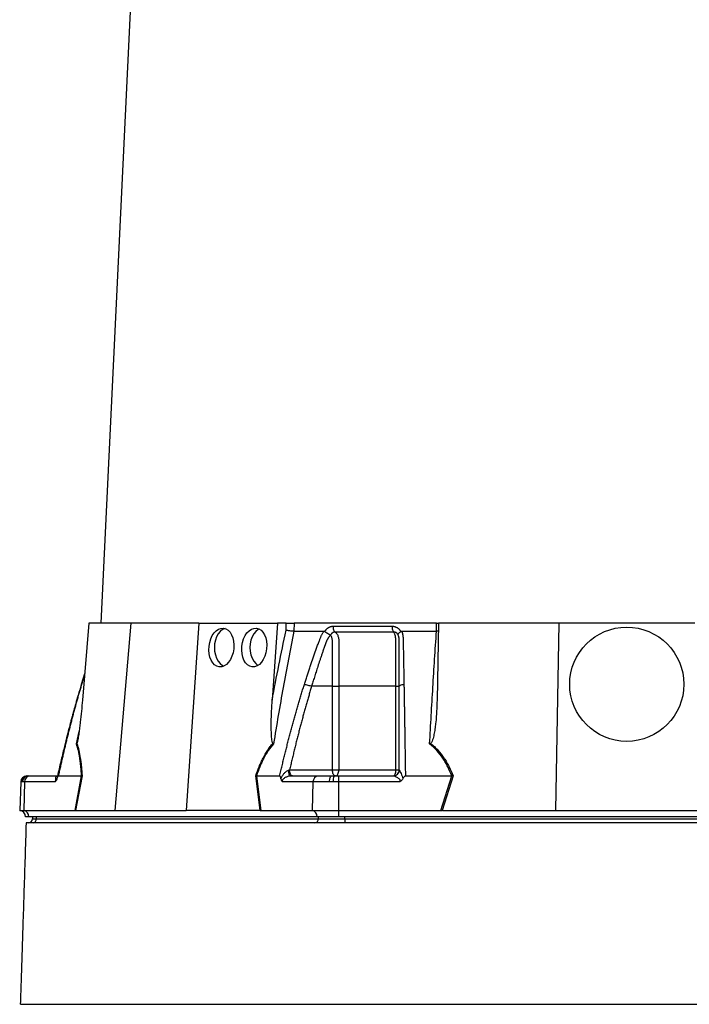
# Model space of a CAD drawing. Header units: millimetres. Extents: x 6 to 914, y 13 to 2073.
# Tile 7 of 12: x 228 to 556, y 560 to 1043. Entities that reach past the tile are written whole.
import ezdxf

# ---------------------------------------------------------------- set-up
doc = ezdxf.new("R2010")
doc.units = ezdxf.units.MM

msp = doc.modelspace()

# ---------------------------------------------------------------- linework, layer by layer
at = {"color": 7, "linetype": 'Continuous', "lineweight": 25}
for p, q in [((302.58, 1479.97), (267.3, 746.59)), ((261.48, 746.59), (258.29, 708.8)), ((281.97, 746.59), (261.48, 746.59)), ((281.97, 746.59), (274.19, 654.59)), ((315.31, 746.59), (281.97, 746.59)), ((315.31, 746.59), (309.14, 654.59)), ((315.31, 746.59), (353.91, 746.59)), ((353.91, 746.59), (351.37, 708.8)), ((358.26, 746.59), (353.91, 746.59)), ((358.17, 743.04), (358.26, 746.59)), ((362.08, 746.59), (361.98, 742.59)), ((432.01, 746.59), (362.08, 746.59)), ((431.97, 742.59), (432.01, 746.59)), ((432.01, 746.59), (432.71, 746.59)), ((432.89, 746.59), (432.23, 708.8)), ((491.97, 746.59), (432.89, 746.59)), ((491.97, 746.59), (490.37, 654.59)), ((558.65, 746.59), (491.97, 746.59)), ((377.22, 742.46), (377.29, 742.59)), ((414.38, 742.59), (414.46, 742.46)), ((432.82, 742.64), (431.97, 742.59)), ((259.38, 721.73), (257.74, 716.45)), ((380.92, 715.59), (370.71, 715.59)), ((380.92, 674.59), (380.92, 715.59)), ((384.09, 715.59), (384.09, 674.59)), ((412.05, 674.59), (412.05, 715.59)), ((231.01, 671.59), (231.27, 671.59)), ((231.27, 671.59), (231.67, 671.59)), ((231.67, 671.59), (232.53, 671.59)), ((232.53, 671.59), (246, 671.59)), ((246.45, 671.59), (257.85, 671.59)), ((254.67, 654.59), (257.85, 671.59)), ((258.1, 671.61), (254.91, 654.59)), ((345.48, 654.59), (343.32, 671.61)), ((343.65, 671.59), (345.81, 654.59)), ((343.66, 671.59), (355.05, 671.59)), ((359.91, 674.59), (380.92, 674.59)), ((360.52, 671.59), (373.99, 671.59)), ((373.99, 671.59), (380.4, 671.59)), ((380.4, 671.59), (381.82, 671.59)), ((380.92, 674.59), (384.09, 674.59)), ((381.82, 671.59), (383.86, 671.59)), ((383.86, 671.59), (410.8, 671.59)), ((384.09, 674.59), (412.05, 674.59)), ((412.05, 674.59), (413.72, 674.59)), ((416.72, 671.59), (439.5, 671.59)), ((434.17, 654.59), (439.52, 671.59)), ((440.1, 671.61), (434.74, 654.59)), ((228.01, 668.7), (227.52, 654.59)), ((228.85, 668.7), (228.34, 668.7)), ((229.94, 668.7), (228.85, 668.7)), ((229.94, 668.7), (229.51, 654.59)), ((244.97, 668.7), (229.94, 668.7)), ((371.39, 668.7), (356.36, 668.7)), ((371.39, 668.7), (370.96, 654.59)), ((379.49, 668.7), (371.39, 668.7)), ((381.29, 668.7), (379.49, 668.7)), ((383.86, 668.7), (381.29, 668.7)), ((413.93, 668.7), (383.86, 668.7)), ((383.86, 668.7), (383.86, 654.59)), ((227.52, 654.59), (229.51, 654.59)), ((229.51, 654.59), (254.67, 654.59)), ((255.02, 654.59), (274.19, 654.59)), ((274.19, 654.59), (309.14, 654.59)), ((345.28, 654.59), (309.14, 654.59)), ((345.81, 654.59), (370.96, 654.59)), ((370.96, 654.59), (383.86, 654.59)), ((383.86, 654.59), (434.17, 654.59)), ((383.86, 654.59), (383.86, 651.59)), ((435.05, 654.59), (490.37, 654.59)), ((490.37, 654.59), (560.26, 654.59)), ((232.02, 651.59), (230.41, 651.59)), ((373.47, 651.59), (232.02, 651.59)), ((233.76, 651.59), (233.76, 650.59)), ((235.77, 650.59), (235.77, 651.59)), ((235.77, 650.59), (374.05, 650.59)), ((383.86, 651.59), (373.47, 651.59)), ((374.05, 650.59), (374.05, 651.59)), ((374.05, 650.59), (387.04, 650.59)), ((666.76, 651.59), (383.86, 651.59)), ((387.04, 650.59), (387.04, 651.59)), ((387.04, 650.59), (663.59, 650.59)), ((387.04, 650.59), (387.04, 648.59))]:
    msp.add_line(p, q, dxfattribs=at)
at = {"color": 8, "linetype": 'Continuous', "lineweight": 25}
for p, q in [((259.34, 721.26), (257.87, 716.55)), ((257.75, 716.44), (257.87, 716.55)), ((255.31, 687.35), (256.67, 693.48)), ((228.34, 668.7), (228.01, 668.7)), ((233.76, 650.59), (235.77, 650.59))]:
    msp.add_line(p, q, dxfattribs=at)
at = {"color": 7, "linetype": 'Continuous', "lineweight": 25, "flags": 128}
for points in [[(328.28, 743.9), (327.08, 743.37), (325.93, 742.49), (324.93, 741.31), (324.11, 739.87), (323.5, 738.23), (323.13, 736.45), (323, 734.59), (323.13, 732.74), (323.5, 730.96), (324.11, 729.31), (324.93, 727.87), (325.93, 726.69), (327.08, 725.81), (327.66, 725.51)], [(344.99, 743.65), (344.44, 743.37), (343.3, 742.49), (342.3, 741.31), (341.48, 739.87), (340.87, 738.23), (340.5, 736.45), (340.37, 734.59), (340.5, 732.74), (340.87, 730.96), (341.48, 729.31), (342.3, 727.87), (343.3, 726.69), (344.39, 725.84)], [(360.52, 671.59), (360.31, 671.65), (360.11, 671.81), (359.93, 672.07), (359.77, 672.43), (359.63, 672.86), (359.53, 673.36), (359.47, 673.9), (359.44, 674.47)], [(379.49, 668.7), (379.51, 669.27), (379.57, 669.81), (379.65, 670.31), (379.77, 670.75), (379.9, 671.11), (380.06, 671.37), (380.22, 671.54), (380.4, 671.59)], [(382.42, 671.59), (382.13, 671.65), (381.85, 671.82), (381.59, 672.1), (381.36, 672.47), (381.18, 672.93), (381.04, 673.44), (380.95, 674.01), (380.92, 674.59)], [(382.42, 671.59), (382.75, 671.65), (383.06, 671.82), (383.35, 672.1), (383.6, 672.47), (383.81, 672.93), (383.96, 673.44), (384.05, 674.01), (384.09, 674.59)], [(410.72, 671.59), (410.98, 671.65), (411.23, 671.82), (411.46, 672.1), (411.66, 672.47), (411.83, 672.93), (411.95, 673.44), (412.03, 674.01), (412.05, 674.59)]]:
    msp.add_lwpolyline(points, dxfattribs=at)
at = {"color": 7, "linetype": 'Continuous', "lineweight": 25}
msp.add_circle((525.31, 716.59), 28, dxfattribs=at)
for centre, radius, start, end in [((231.01, 668.59), 3, 90, 178), ((231.3, 668.63), 2.96, 90.6447, 178.6908), ((231.76, 668.68), 2.91, 91.7006, 179.756), ((232.74, 668.79), 2.8, 94.2201, 182.0086), ((374.19, 668.79), 2.8, 94.2201, 182.0086), ((385.7, 669.38), 4.46, 150.2422, 188.7865), ((410.78, 674.57), 2.98, 270.3276, 358.0291), ((227.41, 651.59), 3, 0, 88), ((229.19, 651.77), 2.84, 356.3893, 83.4229), ((370.64, 651.77), 2.84, 356.3893, 83.4229), ((231.76, 650.59), 2, 270, 0), ((233.9, 650.47), 1.88, 274.4019, 3.8113), ((372.17, 650.47), 1.88, 274.4019, 3.8113)]:
    msp.add_arc(centre, radius, start, end, dxfattribs=at)
for centre in [(326.45, 734.59), (342.57, 734.59)]:
    msp.add_ellipse(centre, major_axis=(1.04, 9.48), ratio=0.640333, dxfattribs=at)
for centre, major_axis, ratio, start_param, end_param in [((254.25, 651.59), (5.92, 0.52), 0.499165, 1.397246, 1.415452), ((346.04, 651.59), (11.1, -0.22), 0.269565, 1.627237, 1.645443), ((433.52, 651.59), (17.02, 0.28), 0.175535, 1.477584, 1.49579)]:
    msp.add_ellipse(centre, major_axis=major_axis, ratio=ratio, start_param=start_param, end_param=end_param, dxfattribs=at)
for points, knots in [([(358.26, 746.59), (358.53, 746.59), (358.83, 746.59), (359.48, 746.59), (359.82, 746.59), (360.34, 746.59), (360.51, 746.59), (360.85, 746.59), (361.02, 746.59), (361.51, 746.59), (361.81, 746.59), (362.08, 746.59)], [0, 0, 0, 0, 0.25, 0.25, 0.5, 0.5, 0.625, 0.625, 0.75, 0.75, 1, 1, 1, 1]), ([(377.29, 742.59), (377.33, 742.66), (377.41, 742.79), (377.53, 742.98), (377.66, 743.17), (377.8, 743.35), (377.94, 743.51), (378.09, 743.67), (378.24, 743.83), (378.4, 743.97), (378.57, 744.11), (378.74, 744.24), (378.92, 744.36), (379.1, 744.47), (379.34, 744.61), (379.65, 744.76), (380.03, 744.89), (380.42, 744.99), (380.82, 745.05), (381.08, 745.06), (381.22, 745.06)], [0, 0, 0, 0, 0.044249, 0.088103, 0.131644, 0.174954, 0.21812, 0.261226, 0.304357, 0.347601, 0.391041, 0.434763, 0.478847, 0.523375, 0.568424, 0.654803, 0.740537, 0.826241, 0.912528, 1, 1, 1, 1]), ([(381.22, 745.06), (381.21, 744.78), (381.23, 744.49), (381.31, 743.9), (381.38, 743.61), (381.57, 743.09), (381.68, 742.86), (381.94, 742.47), (382.08, 742.31), (382.22, 742.2)], [0, 0, 0, 0, 0.25, 0.25, 0.5, 0.5, 0.75, 0.75, 1, 1, 1, 1]), ([(410.2, 745.06), (410.19, 744.78), (410.21, 744.48), (410.27, 743.9), (410.33, 743.61), (410.48, 743.09), (410.57, 742.86), (410.77, 742.47), (410.89, 742.31), (411, 742.2)], [0, 0, 0, 0, 0.25, 0.25, 0.5, 0.5, 0.75, 0.75, 1, 1, 1, 1]), ([(410.2, 745.06), (410.27, 745.06), (410.41, 745.06), (410.63, 745.05), (410.84, 745.02), (411.05, 744.99), (411.26, 744.94), (411.47, 744.89), (411.67, 744.83), (411.87, 744.75), (412.07, 744.67), (412.33, 744.55), (412.64, 744.38), (412.99, 744.15), (413.31, 743.89), (413.61, 743.61), (413.89, 743.3), (414.15, 742.96), (414.3, 742.72), (414.38, 742.59)], [0, 0, 0, 0, 0.043919, 0.087472, 0.13073, 0.173768, 0.216664, 0.259492, 0.30233, 0.345255, 0.388344, 0.431671, 0.51489, 0.596546, 0.677156, 0.757259, 0.837405, 0.91814, 1, 1, 1, 1]), ([(361.99, 742.59), (360.16, 733.44), (358.43, 724.26), (355.11, 705.85), (353.54, 696.61), (352.03, 687.35)], [0, 0, 0, 0, 0.5, 0.5, 1, 1, 1, 1]), ([(361.98, 742.59), (361.7, 742.6), (361.4, 742.62), (360.75, 742.67), (360.41, 742.71), (359.89, 742.77), (359.72, 742.79), (359.38, 742.84), (359.21, 742.86), (358.89, 742.91), (358.74, 742.94), (358.44, 742.99), (358.3, 743.02), (358.17, 743.04)], [0, 0, 0, 0, 0.25, 0.25, 0.5, 0.5, 0.625, 0.625, 0.75, 0.75, 0.875, 0.875, 1, 1, 1, 1]), ([(367.18, 716.55), (367.4, 717.24), (367.83, 718.61), (368.49, 720.66), (369.16, 722.7), (369.83, 724.72), (370.72, 727.34), (371.82, 730.54), (372.94, 733.7), (373.85, 736.21), (374.4, 737.7), (374.8, 738.76), (375.04, 739.36), (375.25, 739.87), (375.49, 740.38), (375.75, 740.9), (376.07, 741.48), (376.42, 742.04), (376.67, 742.41), (376.79, 742.59)], [0, 0, 0, 0, 0.077777, 0.1552, 0.232272, 0.308995, 0.385372, 0.530526, 0.674474, 0.747423, 0.819615, 0.846383, 0.869761, 0.889755, 0.906383, 0.929523, 0.9528, 0.976272, 1, 1, 1, 1]), ([(379.85, 740.57), (379.79, 740.49), (379.66, 740.35), (379.48, 740.14), (379.3, 739.92), (379.13, 739.7), (378.98, 739.48), (378.83, 739.26), (378.68, 739.04), (378.55, 738.83), (378.43, 738.61), (378.31, 738.4), (378.21, 738.19), (378.11, 737.99), (378, 737.74), (377.88, 737.45), (377.75, 737.12), (377.63, 736.78), (377.51, 736.45), (377.43, 736.17), (377.35, 735.93), (377.26, 735.69), (377.15, 735.38), (377.02, 735), (376.72, 734.16), (376.29, 732.92), (375.75, 731.32), (375.23, 729.78), (374.56, 727.79), (373.78, 725.41), (372.89, 722.67), (372.09, 720.13), (371.37, 717.79), (370.92, 716.3), (370.71, 715.59)], [0, 0, 0, 0, 0.010662, 0.021198, 0.031594, 0.041839, 0.051919, 0.061821, 0.071533, 0.08104, 0.09033, 0.099392, 0.108213, 0.116783, 0.125091, 0.138719, 0.152205, 0.165558, 0.178786, 0.1919, 0.198167, 0.207477, 0.219813, 0.235151, 0.25346, 0.319418, 0.382864, 0.443812, 0.502275, 0.618272, 0.726011, 0.825493, 0.916782, 1, 1, 1, 1]), ([(376.79, 742.59), (376.82, 742.59), (376.89, 742.59), (376.98, 742.57), (377.06, 742.55), (377.14, 742.51), (377.19, 742.47), (377.22, 742.46)], [0, 0, 0, 0, 0.212576, 0.416535, 0.614103, 0.807726, 1, 1, 1, 1]), ([(377.22, 742.46), (377.26, 742.43), (377.33, 742.37), (377.46, 742.28), (377.58, 742.19), (377.7, 742.11), (377.83, 742.02), (377.95, 741.94), (378.07, 741.86), (378.19, 741.79), (378.37, 741.67), (378.61, 741.53), (378.9, 741.36), (379.15, 741.21), (379.37, 741.09), (379.56, 740.99), (379.71, 740.9), (379.83, 740.83), (379.91, 740.76), (379.95, 740.71), (379.97, 740.69)], [0, 0, 0, 0, 0.048652, 0.096489, 0.14339, 0.189242, 0.233941, 0.277392, 0.319512, 0.360225, 0.399465, 0.506174, 0.603082, 0.689684, 0.765815, 0.831582, 0.887296, 0.933441, 0.970686, 1, 1, 1, 1]), ([(382.22, 742.2), (382.17, 742.2), (382.08, 742.2), (381.93, 742.19), (381.79, 742.17), (381.65, 742.14), (381.5, 742.1), (381.37, 742.05), (381.23, 742), (381.03, 741.89), (380.78, 741.73), (380.52, 741.49), (380.32, 741.25), (380.17, 741.04), (380.06, 740.85), (380.01, 740.73), (379.99, 740.68)], [0, 0, 0, 0, 0.053313, 0.106595, 0.159871, 0.213166, 0.266505, 0.319913, 0.373415, 0.427036, 0.56447, 0.685213, 0.789238, 0.876442, 0.946711, 1, 1, 1, 1]), ([(380.92, 715.59), (380.92, 719.82), (380.92, 724.05), (380.92, 730.39), (380.92, 733.04), (380.92, 735.94), (380.92, 736.87), (380.92, 737.27), (380.92, 737.53), (380.92, 737.66), (380.92, 738.06), (380.9, 738.32), (380.83, 738.83), (380.77, 739.08), (380.63, 739.56), (380.53, 739.78), (380.36, 740.08), (380.3, 740.18), (380.16, 740.35), (380.08, 740.42), (379.99, 740.49)], [0, 0, 0, 0, 0.5, 0.5, 0.75, 0.8125, 0.84375, 0.859375, 0.859375, 0.875, 0.875, 0.90625, 0.90625, 0.9375, 0.9375, 0.96875, 0.96875, 0.984375, 0.984375, 1, 1, 1, 1]), ([(411, 742.2), (409.84, 742.2), (407.39, 742.2), (403.85, 742.2), (400.15, 742.2), (397.65, 742.2), (395.05, 742.2), (392.57, 742.2), (388.97, 742.2), (385.6, 742.2), (383.3, 742.2), (382.22, 742.2)], [0.7589111, 0.7589111, 0.7589111, 0.7589111, 0.7820302, 0.8131687, 0.8443073, 0.8754458, 0.8754458, 0.9065844, 0.9377229, 0.9688615, 0.9919807, 0.9919807, 0.9919807, 0.9919807]), ([(382.22, 742.2), (382.4, 742.09), (382.56, 741.95), (382.87, 741.64), (383.01, 741.46), (383.28, 741.06), (383.4, 740.84), (383.61, 740.38), (383.7, 740.13), (383.86, 739.62), (383.92, 739.34), (384.02, 738.79), (384.05, 738.51), (384.08, 738.08), (384.08, 737.94), (384.08, 737.65), (384.08, 737.5), (384.08, 737.06), (384.08, 734.45), (384.08, 731.84), (384.08, 724.88), (384.08, 720.23), (384.09, 715.59)], [0, 0, 0, 0, 0.03125, 0.03125, 0.0625, 0.0625, 0.09375, 0.09375, 0.125, 0.125, 0.15625, 0.15625, 0.1875, 0.1875, 0.203125, 0.203125, 0.21875, 0.21875, 0.25, 0.5, 0.5, 1, 1, 1, 1]), ([(413.22, 740.68), (413.2, 740.72), (413.17, 740.8), (413.1, 740.93), (413.01, 741.08), (412.9, 741.25), (412.76, 741.42), (412.59, 741.6), (412.38, 741.78), (412.13, 741.93), (411.86, 742.06), (411.58, 742.15), (411.29, 742.2), (411.1, 742.2), (411, 742.2)], [0, 0, 0, 0, 0.038504, 0.086514, 0.144034, 0.211029, 0.287449, 0.37325, 0.468405, 0.572922, 0.680036, 0.786786, 0.893373, 1, 1, 1, 1]), ([(412.05, 715.59), (412.05, 720.23), (412.05, 724.88), (412.05, 731.84), (412.05, 734.45), (412.05, 737.06), (412.05, 737.5), (412.05, 737.65), (412.05, 737.94), (412.05, 738.08), (412.03, 738.51), (412.01, 738.79), (411.95, 739.34), (411.91, 739.62), (411.82, 740.13), (411.76, 740.38), (411.64, 740.84), (411.57, 741.06), (411.42, 741.46), (411.34, 741.64), (411.17, 741.95), (411.09, 742.09), (411, 742.2)], [0, 0, 0, 0, 0.5, 0.5, 0.75, 0.78125, 0.78125, 0.796875, 0.796875, 0.8125, 0.8125, 0.84375, 0.84375, 0.875, 0.875, 0.90625, 0.90625, 0.9375, 0.9375, 0.96875, 0.96875, 1, 1, 1, 1]), ([(413.22, 740.69), (413.21, 740.7), (413.2, 740.73), (413.19, 740.77), (413.18, 740.81), (413.17, 740.86), (413.16, 740.91), (413.16, 740.96), (413.17, 741.02), (413.18, 741.09), (413.2, 741.16), (413.24, 741.24), (413.28, 741.33), (413.35, 741.43), (413.42, 741.54), (413.52, 741.67), (413.65, 741.81), (413.81, 741.96), (414, 742.12), (414.21, 742.29), (414.37, 742.4), (414.46, 742.46)], [0, 0, 0, 0, 0.017248, 0.037456, 0.060913, 0.087838, 0.118407, 0.152763, 0.191026, 0.233291, 0.279627, 0.330072, 0.384627, 0.443251, 0.505852, 0.572276, 0.648655, 0.730209, 0.816408, 0.906598, 1, 1, 1, 1]), ([(413.72, 715.59), (413.72, 716.81), (413.72, 719.45), (413.72, 723.68), (413.72, 727.17), (413.72, 729.77), (413.72, 731.31), (413.72, 732.91), (413.72, 734.18), (413.72, 735.09), (413.72, 735.63), (413.72, 736.16), (413.72, 736.7), (413.71, 737.23), (413.72, 737.66), (413.71, 737.99), (413.7, 738.22), (413.69, 738.45), (413.67, 738.7), (413.64, 738.95), (413.6, 739.21), (413.56, 739.48), (413.5, 739.75), (413.43, 740.02), (413.36, 740.3), (413.29, 740.48), (413.26, 740.57)], [0, 0, 0, 0, 0.143085, 0.308796, 0.497427, 0.555835, 0.616742, 0.680167, 0.746121, 0.767405, 0.788723, 0.810074, 0.831456, 0.852865, 0.874301, 0.883002, 0.892336, 0.902282, 0.912815, 0.923904, 0.935514, 0.947608, 0.960145, 0.973084, 0.986383, 1, 1, 1, 1]), ([(414.46, 742.46), (414.48, 742.47), (414.53, 742.5), (414.6, 742.53), (414.68, 742.56), (414.76, 742.58), (414.84, 742.59), (414.9, 742.59), (414.93, 742.59)], [0, 0, 0, 0, 0.160202, 0.321039, 0.484027, 0.650625, 0.822199, 1, 1, 1, 1]), ([(414.93, 742.59), (414.97, 742.49), (415.04, 742.28), (415.13, 741.97), (415.22, 741.65), (415.3, 741.33), (415.37, 741.01), (415.43, 740.69), (415.48, 740.36), (415.52, 740.04), (415.56, 739.62), (415.59, 739.03), (415.61, 738.17), (415.63, 737.12), (415.65, 735.91), (415.69, 733.89), (415.74, 731.07), (415.81, 727.47), (415.87, 723.85), (415.94, 720.22), (415.98, 717.78), (416, 716.55)], [0, 0, 0, 0, 0.013423, 0.026738, 0.039956, 0.053088, 0.066144, 0.079134, 0.09207, 0.104963, 0.117824, 0.141662, 0.172831, 0.217057, 0.263491, 0.312127, 0.449156, 0.58733, 0.723761, 0.861313, 1, 1, 1, 1]), ([(428.6, 687.35), (429.11, 696.61), (429.64, 705.85), (430.76, 724.26), (431.35, 733.44), (431.96, 742.59)], [0, 0, 0, 0, 0.5, 0.5, 1, 1, 1, 1]), ([(257.74, 716.45), (257.22, 714.72), (256.28, 711.58), (255.07, 707.36), (254.17, 704.12), (253.53, 701.81), (253.02, 699.93), (252.42, 697.68), (251.56, 694.4), (250.4, 689.9), (249.01, 684.25), (247.44, 677.71), (246.39, 673.03), (245.85, 670.63)], [0, 0, 0, 0, 0.114972, 0.208016, 0.279155, 0.328403, 0.359855, 0.402611, 0.476354, 0.574573, 0.69727, 0.844439, 1, 1, 1, 1]), ([(257.87, 716.55), (257.67, 715.88), (257.28, 714.54), (256.69, 712.52), (256.11, 710.48), (255.53, 708.43), (254.96, 706.37), (254.39, 704.29), (253.82, 702.2), (253.27, 700.1), (252.71, 697.99), (252.17, 695.86), (251.62, 693.72), (251.09, 691.56), (250.55, 689.4), (250.02, 687.22), (249.5, 685.02), (248.98, 682.82), (248.47, 680.6), (247.96, 678.36), (247.45, 676.12), (246.95, 673.86), (246.62, 672.35), (246.45, 671.59)], [0, 0, 0, 0, 0.045336, 0.090894, 0.136674, 0.182678, 0.228907, 0.275362, 0.322044, 0.368954, 0.416093, 0.463462, 0.511063, 0.558896, 0.606962, 0.655262, 0.703798, 0.752569, 0.801578, 0.850824, 0.900309, 0.950034, 1, 1, 1, 1]), ([(355.05, 671.59), (355.24, 672.43), (355.63, 674.1), (356.22, 676.59), (356.82, 679.07), (357.42, 681.53), (358.03, 683.98), (358.64, 686.41), (359.26, 688.82), (359.89, 691.22), (360.52, 693.6), (361.16, 695.97), (361.8, 698.32), (362.45, 700.66), (363.11, 702.97), (363.77, 705.28), (364.44, 707.56), (365.11, 709.83), (365.8, 712.09), (366.48, 714.33), (366.95, 715.81), (367.18, 716.55)], [0, 0, 0, 0, 0.055211, 0.110128, 0.164753, 0.219086, 0.273129, 0.326884, 0.38035, 0.43353, 0.486425, 0.539036, 0.591365, 0.643413, 0.695181, 0.746671, 0.797884, 0.848822, 0.899487, 0.949879, 1, 1, 1, 1]), ([(370.71, 715.59), (370.49, 714.88), (370.06, 713.46), (369.43, 711.31), (368.8, 709.14), (368.17, 706.96), (367.55, 704.76), (366.94, 702.54), (366.33, 700.3), (365.72, 698.05), (365.12, 695.78), (364.52, 693.5), (363.93, 691.19), (363.34, 688.87), (362.76, 686.53), (362.18, 684.18), (361.6, 681.81), (361.03, 679.42), (360.47, 677.01), (360.1, 675.4), (359.91, 674.59)], [0, 0, 0, 0, 0.052635, 0.105608, 0.158921, 0.212573, 0.266566, 0.320902, 0.37558, 0.430604, 0.485973, 0.541688, 0.597751, 0.654162, 0.710923, 0.768034, 0.825496, 0.883311, 0.941478, 1, 1, 1, 1]), ([(367.18, 716.55), (367.39, 716.53), (367.65, 716.49), (368.22, 716.37), (368.54, 716.29), (369.2, 716.11), (369.54, 716.01), (370.16, 715.8), (370.45, 715.69), (370.71, 715.59)], [0, 0, 0, 0, 0.25, 0.25, 0.5, 0.5, 0.75, 0.75, 1, 1, 1, 1]), ([(380.92, 715.59), (381.4, 715.59), (381.96, 715.59), (383.07, 715.59), (383.62, 715.59), (384.09, 715.59)], [0, 0, 0, 0, 0.5, 0.5, 1, 1, 1, 1]), ([(412.05, 715.59), (412.55, 715.59), (412.98, 715.59), (413.56, 715.59), (413.72, 715.59), (413.72, 715.59)], [0, 0, 0, 0, 0.5, 0.5, 1, 1, 1, 1]), ([(413.72, 715.59), (413.72, 715.69), (413.77, 715.8), (413.98, 716.01), (414.15, 716.11), (414.57, 716.29), (414.83, 716.37), (415.4, 716.49), (415.7, 716.53), (416, 716.55)], [0, 0, 0, 0, 0.25, 0.25, 0.5, 0.5, 0.75, 0.75, 1, 1, 1, 1]), ([(413.72, 674.59), (413.72, 675.45), (413.72, 677.15), (413.72, 679.7), (413.72, 682.23), (413.72, 684.73), (413.72, 687.22), (413.72, 689.69), (413.72, 692.14), (413.72, 694.57), (413.72, 696.99), (413.72, 699.38), (413.72, 701.75), (413.72, 704.11), (413.72, 706.44), (413.72, 708.76), (413.72, 711.05), (413.72, 713.33), (413.72, 714.84), (413.72, 715.59)], [0, 0, 0, 0, 0.061953, 0.123509, 0.18467, 0.245435, 0.305808, 0.365787, 0.425376, 0.484574, 0.543383, 0.601804, 0.659839, 0.717488, 0.774754, 0.831636, 0.888137, 0.944258, 1, 1, 1, 1]), ([(416, 716.55), (416.02, 715.88), (416.04, 714.54), (416.07, 712.52), (416.11, 710.48), (416.14, 708.43), (416.18, 706.37), (416.21, 704.29), (416.25, 702.2), (416.28, 700.1), (416.32, 697.99), (416.35, 695.86), (416.39, 693.72), (416.42, 691.56), (416.46, 689.4), (416.49, 687.22), (416.52, 685.02), (416.56, 682.82), (416.59, 680.6), (416.62, 678.36), (416.65, 676.12), (416.69, 673.86), (416.71, 672.35), (416.72, 671.59)], [0, 0, 0, 0, 0.045336, 0.090894, 0.136674, 0.182678, 0.228907, 0.275362, 0.322044, 0.368954, 0.416093, 0.463462, 0.511063, 0.558896, 0.606962, 0.655262, 0.703798, 0.752569, 0.801578, 0.850824, 0.900309, 0.950034, 1, 1, 1, 1]), ([(258.29, 708.8), (258.14, 706.99), (257.97, 705.19), (257.62, 701.59), (257.43, 699.79), (257.12, 697.09), (257.02, 696.2), (256.79, 694.41), (256.68, 693.51), (256.49, 692.18), (256.42, 691.73), (256.29, 690.85), (256.21, 690.41), (256.06, 689.54), (255.98, 689.11), (255.84, 688.48), (255.79, 688.27), (255.71, 687.98), (255.68, 687.89), (255.62, 687.72), (255.58, 687.64), (255.54, 687.59)], [0, 0, 0, 0, 0.25, 0.25, 0.5, 0.5, 0.625, 0.625, 0.75, 0.75, 0.8125, 0.8125, 0.875, 0.875, 0.9375, 0.9375, 0.96875, 0.96875, 0.984375, 0.984375, 1, 1, 1, 1]), ([(351.76, 687.59), (351.69, 687.64), (351.64, 687.72), (351.56, 687.89), (351.52, 687.99), (351.43, 688.28), (351.38, 688.49), (351.26, 689.12), (351.21, 689.55), (351.12, 690.42), (351.09, 690.86), (351.03, 691.75), (351.01, 692.19), (350.96, 693.53), (350.94, 694.42), (350.92, 696.21), (350.92, 697.1), (350.95, 699.79), (351.01, 701.59), (351.15, 705.19), (351.25, 706.99), (351.37, 708.8)], [0, 0, 0, 0, 0.015625, 0.015625, 0.03125, 0.03125, 0.0625, 0.0625, 0.125, 0.125, 0.1875, 0.1875, 0.25, 0.25, 0.375, 0.375, 0.5, 0.5, 0.75, 0.75, 1, 1, 1, 1]), ([(432.23, 708.8), (432.2, 706.99), (432.13, 705.19), (431.93, 701.59), (431.79, 699.79), (431.51, 697.09), (431.41, 696.2), (431.17, 694.41), (431.03, 693.51), (430.79, 692.18), (430.7, 691.73), (430.51, 690.85), (430.41, 690.41), (430.16, 689.54), (430.03, 689.11), (429.77, 688.48), (429.67, 688.27), (429.5, 687.98), (429.43, 687.89), (429.29, 687.72), (429.2, 687.64), (429.1, 687.59)], [0, 0, 0, 0, 0.25, 0.25, 0.5, 0.5, 0.625, 0.625, 0.75, 0.75, 0.8125, 0.8125, 0.875, 0.875, 0.9375, 0.9375, 0.96875, 0.96875, 0.984375, 0.984375, 1, 1, 1, 1]), ([(257.85, 671.59), (257.77, 673.12), (257.66, 674.61), (257.46, 676.8), (257.38, 677.51), (257.21, 678.92), (257.12, 679.62), (256.81, 681.63), (256.57, 682.89), (256, 685.25), (255.68, 686.35), (255.31, 687.35)], [0, 0, 0, 0, 0.25, 0.25, 0.375, 0.375, 0.5, 0.5, 0.75, 0.75, 1, 1, 1, 1]), ([(255.54, 687.59), (255.72, 687.08), (255.89, 686.54), (256.22, 685.42), (256.37, 684.83), (256.8, 683.02), (257.04, 681.73), (257.35, 679.69), (257.45, 678.99), (257.62, 677.57), (257.7, 676.85), (257.91, 674.65), (258.02, 673.15), (258.1, 671.61)], [0, 0, 0, 0, 0.125, 0.125, 0.25, 0.25, 0.5, 0.5, 0.625, 0.625, 0.75, 0.75, 1, 1, 1, 1]), ([(343.32, 671.61), (343.82, 673.15), (344.37, 674.66), (345.26, 676.85), (345.57, 677.58), (346.22, 679), (346.56, 679.69), (347.61, 681.73), (348.36, 683.02), (349.57, 684.83), (349.99, 685.42), (350.85, 686.54), (351.3, 687.08), (351.76, 687.59)], [0, 0, 0, 0, 0.25, 0.25, 0.375, 0.375, 0.5, 0.5, 0.75, 0.75, 0.875, 0.875, 1, 1, 1, 1]), ([(352.03, 687.35), (351.11, 686.35), (350.26, 685.25), (348.66, 682.9), (347.92, 681.63), (346.88, 679.62), (346.54, 678.93), (345.9, 677.52), (345.59, 676.8), (344.7, 674.62), (344.16, 673.12), (343.66, 671.59)], [0, 0, 0, 0, 0.25, 0.25, 0.5, 0.5, 0.625, 0.625, 0.75, 0.75, 1, 1, 1, 1]), ([(439.5, 671.59), (438.92, 673.12), (438.28, 674.62), (437.18, 676.8), (436.8, 677.52), (435.98, 678.93), (435.55, 679.62), (434.2, 681.63), (433.22, 682.9), (431.06, 685.25), (429.88, 686.35), (428.6, 687.35)], [0, 0, 0, 0, 0.25, 0.25, 0.375, 0.375, 0.5, 0.5, 0.75, 0.75, 1, 1, 1, 1]), ([(429.1, 687.59), (429.73, 687.08), (430.35, 686.54), (431.54, 685.42), (432.11, 684.83), (433.75, 683.02), (434.75, 681.73), (436.1, 679.69), (436.54, 679), (437.36, 677.58), (437.74, 676.85), (438.85, 674.66), (439.5, 673.15), (440.1, 671.61)], [0, 0, 0, 0, 0.125, 0.125, 0.25, 0.25, 0.5, 0.5, 0.625, 0.625, 0.75, 0.75, 1, 1, 1, 1]), ([(244.97, 668.7), (245.01, 668.79), (245.06, 668.9), (245.14, 669.13), (245.17, 669.25), (245.22, 669.5), (245.23, 669.61), (245.25, 669.82), (245.25, 669.91), (245.24, 670.16), (245.23, 670.3), (245.21, 670.56), (245.21, 670.68), (245.22, 671), (245.26, 671.19), (245.42, 671.41), (245.49, 671.47), (245.65, 671.54), (245.7, 671.56), (245.84, 671.58), (245.92, 671.59), (246, 671.59)], [0, 0, 0, 0, 0.0625, 0.0625, 0.125, 0.125, 0.1875, 0.1875, 0.25, 0.25, 0.375, 0.375, 0.5, 0.5, 0.75, 0.75, 0.875, 0.875, 0.9375, 0.9375, 1, 1, 1, 1]), ([(246.45, 671.59), (246.37, 671.59), (246.29, 671.52), (246.14, 671.32), (246.08, 671.19), (245.97, 670.92), (245.92, 670.78), (245.83, 670.49), (245.79, 670.34), (245.75, 670.18)], [0, 0, 0, 0, 0.25, 0.25, 0.5, 0.5, 0.75, 0.75, 1, 1, 1, 1]), ([(355.66, 670.18), (355.61, 670.49), (355.54, 670.79), (355.4, 671.19), (355.35, 671.31), (355.25, 671.46), (355.22, 671.51), (355.14, 671.57), (355.1, 671.59), (355.06, 671.59)], [0, 0, 0, 0, 0.5, 0.5, 0.75, 0.75, 0.875, 0.875, 1, 1, 1, 1]), ([(355.66, 670.18), (355.83, 670.65), (356.05, 671.09), (356.55, 671.95), (356.83, 672.35), (357.45, 673.11), (357.8, 673.47), (358.37, 673.93), (358.57, 674.08), (358.99, 674.32), (359.21, 674.41), (359.44, 674.47)], [0, 0, 0, 0, 0.25, 0.25, 0.5, 0.5, 0.75, 0.75, 0.875, 0.875, 1, 1, 1, 1]), ([(360.52, 671.59), (360.27, 671.59), (360.02, 671.56), (359.53, 671.47), (359.28, 671.41), (358.6, 671.19), (358.17, 671.01), (357.57, 670.68), (357.38, 670.56), (357.02, 670.31), (356.84, 670.16), (356.6, 669.91), (356.53, 669.82), (356.4, 669.61), (356.34, 669.5), (356.27, 669.25), (356.27, 669.13), (356.29, 668.9), (356.32, 668.8), (356.36, 668.7)], [0, 0, 0, 0, 0.125, 0.125, 0.25, 0.25, 0.5, 0.5, 0.625, 0.625, 0.75, 0.75, 0.8125, 0.8125, 0.875, 0.875, 0.9375, 0.9375, 1, 1, 1, 1]), ([(361.41, 671.59), (361.22, 671.59), (361.02, 671.67), (360.66, 671.97), (360.49, 672.19), (360.21, 672.75), (360.1, 673.08), (359.95, 673.81), (359.91, 674.2), (359.91, 674.59)], [0, 0, 0, 0, 0.25, 0.25, 0.5, 0.5, 0.75, 0.75, 1, 1, 1, 1]), ([(383.86, 671.59), (383.86, 671.59), (383.86, 671.53), (383.86, 671.25), (383.86, 671.03), (383.86, 670.47), (383.86, 670.13), (383.86, 669.41), (383.86, 669.04), (383.86, 668.7)], [0, 0, 0, 0, 0.25, 0.25, 0.5, 0.5, 0.75, 0.75, 1, 1, 1, 1]), ([(410.72, 671.59), (411.11, 671.59), (411.5, 671.67), (412.23, 671.97), (412.56, 672.19), (413.12, 672.75), (413.34, 673.08), (413.64, 673.81), (413.72, 674.2), (413.72, 674.59)], [0, 0, 0, 0, 0.25, 0.25, 0.5, 0.5, 0.75, 0.75, 1, 1, 1, 1]), ([(413.93, 668.7), (414.01, 668.79), (414.08, 668.9), (414.18, 669.13), (414.21, 669.25), (414.2, 669.5), (414.15, 669.61), (414.03, 669.82), (413.95, 669.91), (413.71, 670.16), (413.52, 670.3), (413.14, 670.56), (412.95, 670.68), (412.36, 671), (411.98, 671.19), (411.45, 671.41), (411.28, 671.47), (411.07, 671.54), (411, 671.56), (410.88, 671.58), (410.83, 671.59), (410.8, 671.59)], [0, 0, 0, 0, 0.0625, 0.0625, 0.125, 0.125, 0.1875, 0.1875, 0.25, 0.25, 0.375, 0.375, 0.5, 0.5, 0.75, 0.75, 0.875, 0.875, 0.9375, 0.9375, 1, 1, 1, 1]), ([(413.76, 674.47), (413.79, 674.41), (413.85, 674.32), (413.97, 674.08), (414.05, 673.93), (414.27, 673.47), (414.44, 673.11), (414.77, 672.35), (414.93, 671.95), (415.21, 671.09), (415.34, 670.65), (415.4, 670.18)], [0, 0, 0, 0, 0.125, 0.125, 0.25, 0.25, 0.5, 0.5, 0.75, 0.75, 1, 1, 1, 1]), ([(416.72, 671.59), (416.55, 671.59), (416.39, 671.52), (416.11, 671.32), (416, 671.19), (415.79, 670.92), (415.7, 670.78), (415.54, 670.49), (415.47, 670.34), (415.4, 670.18)], [0, 0, 0, 0, 0.25, 0.25, 0.5, 0.5, 0.75, 0.75, 1, 1, 1, 1]), ([(245.75, 670.18), (245.71, 670.02), (245.67, 669.86), (245.56, 669.57), (245.5, 669.43), (245.36, 669.18), (245.29, 669.07), (245.13, 668.87), (245.05, 668.78), (244.97, 668.7)], [0, 0, 0, 0, 0.25, 0.25, 0.5, 0.5, 0.75, 0.75, 1, 1, 1, 1]), ([(245.91, 670.9), (245.88, 670.74), (245.82, 670.51), (245.77, 670.26), (245.75, 670.18)], [0, 0, 0, 0, 0.669178, 1, 1, 1, 1]), ([(355.66, 670.18), (355.69, 670.02), (355.73, 669.86), (355.82, 669.57), (355.88, 669.43), (356, 669.18), (356.06, 669.07), (356.2, 668.87), (356.28, 668.78), (356.36, 668.7)], [0, 0, 0, 0, 0.25, 0.25, 0.5, 0.5, 0.75, 0.75, 1, 1, 1, 1]), ([(415.4, 670.18), (415.33, 670.02), (415.25, 669.86), (415.05, 669.57), (414.93, 669.43), (414.68, 669.18), (414.54, 669.07), (414.24, 668.87), (414.08, 668.78), (413.93, 668.7)], [0, 0, 0, 0, 0.25, 0.25, 0.5, 0.5, 0.75, 0.75, 1, 1, 1, 1]), ([(230.67, 648.59), (230.49, 642.96), (230.14, 631.98), (229.63, 615.91), (229.14, 600.67), (228.67, 586.24), (228.23, 572.64), (227.95, 563.85), (227.81, 559.59)], [0, 0, 0, 0, 0.1897712, 0.3702643, 0.5415031, 0.7035148, 0.8563328, 1, 1, 1, 1]), ([(819.89, 648.59), (819.91, 648.59), (819.99, 648.59), (819.53, 648.59), (818.57, 648.59), (816.81, 648.59), (813.51, 648.59), (796.38, 648.59), (768.64, 648.59), (731.08, 648.59), (704.46, 648.59), (687.96, 648.59), (682.31, 648.59), (679.55, 648.59), (677.42, 648.59), (674.85, 648.59), (672.24, 648.59), (669.34, 648.59), (666.3, 648.59), (663.17, 648.59), (659.03, 648.59), (651.78, 648.59), (612.76, 648.59), (550.6, 648.59), (473.19, 648.59), (424.82, 648.59), (397.91, 648.59), (389.35, 648.59), (383.51, 648.59), (380.51, 648.59), (377.68, 648.59), (375.15, 648.59), (372.91, 648.59), (367.05, 648.59), (344.93, 648.59), (308.93, 648.59), (272.59, 648.59), (250.52, 648.59), (240.12, 648.59), (235.12, 648.59), (232.68, 648.59), (231.48, 648.59), (230.75, 648.59), (230.72, 648.59), (230.71, 648.59)], [0, 0, 0, 0, 0.001246, 0.005142, 0.008309, 0.011484, 0.017964, 0.030928, 0.131054, 0.208153, 0.285256, 0.30828, 0.317563, 0.322204, 0.326864, 0.330349, 0.333936, 0.33742, 0.341007, 0.344495, 0.347994, 0.355004, 0.369027, 0.480058, 0.565361, 0.630981, 0.643714, 0.656447, 0.659927, 0.663508, 0.666987, 0.670567, 0.674053, 0.677639, 0.706986, 0.824376, 0.914354, 0.955684, 0.976349, 0.986683, 0.99019, 0.993698, 0.997173, 1, 1, 1, 1]), ([(227.94, 559.59), (227.91, 559.59), (227.82, 559.59), (228.78, 559.59), (230.77, 559.59), (233.86, 559.59), (237.96, 559.59), (243.08, 559.59), (249.19, 559.59), (256.28, 559.59), (264.31, 559.59), (273.27, 559.59), (283.06, 559.59), (290.31, 559.59), (293.93, 559.59)], [0, 0, 0, 0, 0.039295, 0.126632, 0.213968, 0.301305, 0.388642, 0.475979, 0.563316, 0.650653, 0.737989, 0.825326, 0.912663, 1, 1, 1, 1]), ([(293.93, 559.59), (299.75, 559.59), (314.04, 559.59), (339.07, 559.59), (359.11, 559.59), (370.24, 559.59), (371.65, 559.59), (373.77, 559.59), (375.9, 559.59), (377.32, 559.59), (378.75, 559.59), (380.16, 559.59), (382.3, 559.59), (384.44, 559.59), (385.88, 559.59), (394.89, 559.59), (403.39, 559.59), (412.05, 559.59)], [0.64550009, 0.64550009, 0.64550009, 0.64550009, 0.66031636, 0.67988066, 0.69944495, 0.69944495, 0.70077083, 0.70209671, 0.70342258, 0.70474846, 0.70474846, 0.70606619, 0.70738391, 0.70870164, 0.71001936, 0.71001936, 0.72510818, 0.72510818, 0.72510818, 0.72510818]), ([(412.05, 559.59), (414.55, 559.59), (428.3, 559.59), (444.98, 559.59), (459.34, 559.59), (461.93, 559.59)], [0.61741956, 0.61741956, 0.61741956, 0.61741956, 0.62177403, 0.64121733, 0.64550009, 0.64550009, 0.64550009, 0.64550009]), ([(461.93, 559.59), (468.29, 559.59), (481.01, 559.59), (500.34, 559.59), (519.76, 559.59), (539.21, 559.59), (558.6, 559.59), (577.85, 559.59), (596.87, 559.59), (615.59, 559.59), (633.92, 559.59), (651.79, 559.59), (669.12, 559.59), (685.83, 559.59), (701.86, 559.59), (717.14, 559.59), (731.59, 559.59), (745.17, 559.59), (757.81, 559.59), (769.46, 559.59), (780.06, 559.59), (789.58, 559.59), (797.96, 559.59), (805.19, 559.59), (811.22, 559.59), (816.03, 559.59), (819.61, 559.59), (821.86, 559.59), (822.87, 559.59), (822.71, 559.59), (822.67, 559.59)], [0, 0, 0, 0, 0.036598, 0.073196, 0.109794, 0.146392, 0.18299, 0.219588, 0.256186, 0.292784, 0.329382, 0.36598, 0.402577, 0.439175, 0.475773, 0.512371, 0.548969, 0.585567, 0.622165, 0.658763, 0.695361, 0.731959, 0.768557, 0.805155, 0.841753, 0.878351, 0.914949, 0.951547, 0.988145, 1, 1, 1, 1])]:
    msp.add_open_spline(points, degree=3, knots=knots, dxfattribs=at)
for points in [[(381.22, 745.06), (390.5, 745.06), (400.19, 745.06), (410.2, 745.06)], [(351.37, 708.8), (353.5, 720.26), (355.76, 731.68), (358.17, 743.04)], [(361.98, 742.59), (364.38, 742.59), (369.26, 742.59), (374.26, 742.59), (376.79, 742.59)], [(414.93, 742.59), (417.72, 742.59), (423.36, 742.59), (429.08, 742.59), (431.96, 742.59)], [(412.05, 715.59), (402.4, 715.59), (393.05, 715.59), (384.09, 715.59)], [(255.54, 687.59), (255.48, 687.51), (255.4, 687.43), (255.31, 687.35)], [(351.76, 687.59), (351.86, 687.51), (351.95, 687.43), (352.03, 687.35)], [(429.1, 687.59), (428.93, 687.51), (428.77, 687.43), (428.6, 687.35)], [(257.85, 671.59), (257.95, 671.6), (258.03, 671.61), (258.1, 671.61)], [(257.85, 671.59), (257.85, 671.59), (257.85, 671.59), (257.85, 671.59)], [(343.65, 671.59), (343.55, 671.6), (343.44, 671.61), (343.32, 671.61)], [(343.66, 671.59), (343.65, 671.59), (343.65, 671.59), (343.65, 671.59)], [(359.44, 674.47), (359.6, 674.51), (359.76, 674.55), (359.91, 674.59)], [(413.72, 674.59), (413.72, 674.55), (413.73, 674.51), (413.76, 674.47)], [(439.52, 671.59), (439.51, 671.59), (439.51, 671.59), (439.5, 671.59)], [(439.52, 671.59), (439.71, 671.6), (439.91, 671.61), (440.1, 671.61)], [(254.67, 654.59), (254.76, 654.59), (254.84, 654.59), (254.91, 654.59)], [(345.48, 654.59), (345.6, 654.59), (345.71, 654.59), (345.81, 654.59)], [(434.17, 654.59), (434.37, 654.59), (434.56, 654.59), (434.74, 654.59)]]:
    msp.add_open_spline(points, degree=3, dxfattribs=at)

doc.saveas('drawing.dxf')
